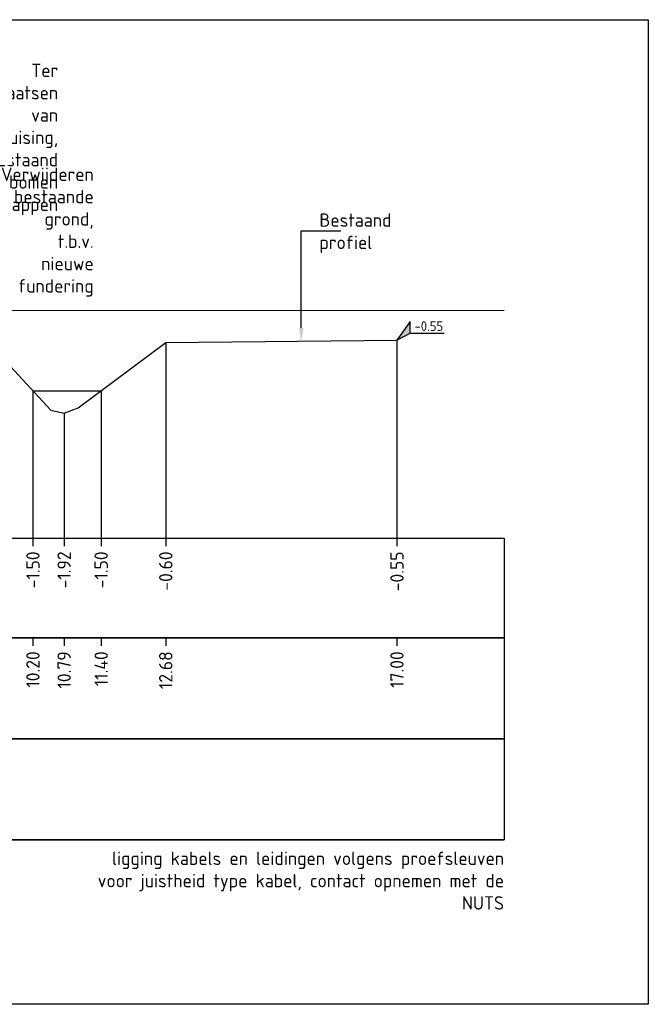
# Model space of a CAD drawing. Extents: x 102676 to 106538, y 417474 to 420545.
# Tile 72 of 112: x 104509 to 104521, y 418508 to 418527. Entities that reach past the tile are written whole.
import ezdxf
from ezdxf import colors
from ezdxf.entities.mleader import LeaderData, LeaderLine
from ezdxf.enums import TextEntityAlignment as Align
from ezdxf.math import Vec2, Vec3

# ---------------------------------------------------------------- set-up
doc = ezdxf.new("R2010")
doc.units = 0
doc.linetypes.add('AL-NAP_LIJN', pattern=[15.25, 12, -1.5, 0.25, -1.5])
doc.layers.get('0').update_dxf_attribs({"lineweight": 25})
for name, color, linetype, lineweight in [('B-WE-GW-GRONDWERKLIJN_KRUIN-G', 90, 'Continuous', 25), ('N-RO-WH-WATERLIJN', 150, 'Continuous', 25), ('N-WE-AM-NAP-G', 7, 'AL-NAP_LIJN', 18), ('N-WE-VH-VERHARDING_ASFALT-GD', 252, 'Continuous', 25), ('X-XX-AL-HOOGTELABEL-S @ 0.1', 7, 'Continuous', 25), ('X-XX-AL-PROFIELBALK-G', 7, 'Continuous', 25), ('X-XX-AL-PROFIELBALK-T25', 7, 'Continuous', 25), ('X-XX-AL-TEKENBLAD_KADER_ROOSTERVERDELING-G', 7, 'Continuous', 25), ('X-XX-AL-VERWIJZING_DOORSNEDE-M_OUD', 7, 'Continuous', 25)]:
    doc.layers.add(name, color=color, linetype=linetype, lineweight=lineweight)
doc.styles.add('NLCS-ISO', font='NLCS-ISO.ttf')
doc.styles.add('NLCS-ISO-ANNOTATIEF-T25', font='NLCS-ISO.ttf', dxfattribs={"height": 2.5})

# ---------------------------------------------------------------- blocks, each defined once
blk = doc.blocks.new('_Dot')
at = {"color": 0, "linetype": 'ByBlock', "lineweight": -2}
blk.add_line((-0.5, 0), (-1, 0), dxfattribs=at)
at = {"color": 0, "linetype": 'ByBlock', "const_width": 0.5}
blk.add_lwpolyline([(-0.25, 0, 1), (0.25, 0, 1)], format="xyb", close=True, dxfattribs=at)
blk = doc.blocks.new('N-SAL-HOOGTELABEL_01-SO')
for p, q in [((-2.46, 1.31), (-2.46, 3.44)), ((-2.46, 3.44), (0, 0)), ((-2.46, 1.31), (-8.84, 1.31)), ((0, 0), (-2.46, 1.31))]:
    blk.add_line(p, q)
blk.add_solid([(-2.46, 3.44), (-2.46, 1.31), (0, 0)])
at = {"style": 'NLCS-ISO'}
blk.add_attdef('...', text='', height=1.8, dxfattribs=at).set_placement((-5.96, 2.61), align=Align.MIDDLE)

msp = doc.modelspace()

# ---------------------------------------------------------------- linework, layer by layer
at = {"layer": 'B-WE-GW-GRONDWERKLIJN_KRUIN-G', "color": 8, "elevation": 0.494}
msp.add_lwpolyline([(104481.8509, 418520.9505), (104486.6632, 418520.9345), (104488.1414, 418519.4145), (104488.4894, 418519.3145), (104488.9089, 418519.4545), (104490.1404, 418520.8445), (104494.3596, 418521.8745), (104495.6059, 418521.9545), (104498.8509, 418521.9545), (104502.0959, 418522.0245), (104503.5469, 418521.9345), (104505.4112, 418521.6545), (104508.5582, 418520.3545), (104509.3889, 418519.4645), (104509.6361, 418519.4045), (104509.8979, 418519.5045), (104511.5333, 418520.7245), (104515.8509, 418520.7698)], dxfattribs=at)
at = {"layer": 'N-RO-WH-WATERLIJN', "color": 8}
msp.add_lwpolyline([(104509.0529, 418519.8245), (104510.3272, 418519.8245)], dxfattribs=at)
at = {"layer": 'N-WE-AM-NAP-G', "color": 9, "lineweight": 13, "true_color": 0xd19cc7}
msp.add_lwpolyline([(104476.0501, 418521.3245), (104517.8509, 418521.3245)], dxfattribs=at)
at = {"layer": 'N-WE-VH-VERHARDING_ASFALT-GD'}
msp.add_lwpolyline([(104476.0501, 418511.439), (104517.8509, 418511.439)], dxfattribs=at)
at = {"layer": 'X-XX-AL-PROFIELBALK-G', "color": 7, "linetype": 'Continuous', "lineweight": 25}
for p, q in [((104509.0529, 418517.0746), (104509.0529, 418516.9246)), ((104509.6361, 418517.0746, 0.494), (104509.6361, 418516.9246, 0.494)), ((104510.3272, 418517.0746), (104510.3272, 418516.9246)), ((104511.5333, 418517.0746, 0.494), (104511.5333, 418516.9246, 0.494)), ((104515.8509, 418517.0746, 0.494), (104515.8509, 418516.9246, 0.494)), ((104509.0529, 418515.2101, -0.494), (104509.0529, 418515.0601, -0.494)), ((104509.6361, 418515.2101), (104509.6361, 418515.0601)), ((104510.3272, 418515.2101, -0.494), (104510.3272, 418515.0601, -0.494)), ((104511.5333, 418515.2101), (104511.5333, 418515.0601)), ((104515.8509, 418515.2101), (104515.8509, 418515.0601))]:
    msp.add_line(p, q, dxfattribs=at)
for points in [[(104479.8509, 418517.0746), (104517.8509, 418517.0746), (104517.8509, 418515.2101), (104479.8509, 418515.2101)], [(104479.8509, 418515.2101), (104517.8509, 418515.2101), (104517.8509, 418513.3246), (104479.8509, 418513.3246)]]:
    msp.add_lwpolyline(points, close=True, dxfattribs=at)
at = {"layer": 'X-XX-AL-PROFIELBALK-G'}
msp.add_lwpolyline([(104479.8509, 418513.3246), (104517.8509, 418513.3246), (104517.8509, 418511.439), (104479.8509, 418511.439)], close=True, dxfattribs=at)
at = {"layer": 'X-XX-AL-TEKENBLAD_KADER_ROOSTERVERDELING-G'}
msp.add_lwpolyline([(104473.3567, 418526.7508), (104520.5444, 418526.7508), (104520.5444, 418508.3701), (104473.3567, 418508.3701)], close=True, dxfattribs=at)
at = {"layer": 'X-XX-AL-VERWIJZING_DOORSNEDE-M_OUD', "color": 8, "elevation": 0.494}
for points in [[(104515.8509, 418520.7698), (104515.8509, 418517.0746)], [(104511.5333, 418520.7245), (104511.5333, 418517.0746)], [(104509.6361, 418519.4045), (104509.6361, 418517.0746)]]:
    msp.add_lwpolyline(points, dxfattribs=at)
at = {"layer": 'X-XX-AL-VERWIJZING_DOORSNEDE-M_OUD', "color": 8}
for points in [[(104509.0529, 418519.8245), (104509.0529, 418517.0746)], [(104510.3272, 418519.8245), (104510.3272, 418517.0746)]]:
    msp.add_lwpolyline(points, dxfattribs=at)

# ---------------------------------------------------------------- block references
at = {"layer": 'X-XX-AL-HOOGTELABEL-S @ 0.1'}
ref = msp.add_blockref('N-SAL-HOOGTELABEL_01-SO', (104515.8509, 418520.7698, 0.494), dxfattribs=dict(at, xscale=-0.1, yscale=0.1, zscale=0.1))
ref.add_attrib('...', '-0.55', dxfattribs={"layer": '0', "height": 0.18, "style": 'NLCS-ISO'}).set_placement((104516.4466, 418521.0305, 0.494), align=Align.MIDDLE)

# ---------------------------------------------------------------- texts
at = {"layer": 'X-XX-AL-PROFIELBALK-T25', "char_height": 0.25, "attachment_point": 6, "rotation": 90, "style": 'NLCS-ISO-ANNOTATIEF-T25'}
for s, insert in [('-1.50', (104509.0529, 418516.8246, 0.7618)), ('-1.92', (104509.6361, 418516.8246, 1.2557)), ('-1.50', (104510.3272, 418516.8246, 0.7618)), ('-0.60', (104511.5333, 418516.8246, 1.2557)), ('-0.55', (104515.8509, 418516.8246, 1.2557)), ('10.20', (104509.0529, 418514.9601, 0.2678)), ('10.79', (104509.6361, 418514.9601, 0.7618)), ('11.40', (104510.3272, 418514.9601, 0.2678)), ('12.68', (104511.5333, 418514.9601, 0.7618)), ('17.00', (104515.8509, 418514.9601, 0.7618))]:
    msp.add_mtext_dynamic_manual_height_columns(s, width=0.445486, gutter_width=0.9, heights=[0], dxfattribs=dict(at, insert=insert))
at = {"layer": 'X-XX-AL-PROFIELBALK-T25', "insert": (104517.8509, 418511.2209, 1.2557), "char_height": 0.25, "attachment_point": 3, "style": 'NLCS-ISO-ANNOTATIEF-T25'}
msp.add_mtext_dynamic_manual_height_columns('ligging kabels en leidingen volgens proefsleuven\\Pvoor juistheid type kabel, contact opnemen met de NUTS \\P ', width=7.597745, gutter_width=0.9, heights=[0], dxfattribs=at)

# ---------------------------------------------------------------- leaders
at = {"layer": 'X-XX-AL-VERWIJZING_DOORSNEDE-M_OUD'}
ml = msp.add_multileader_mtext('Standard', dxfattribs=at)
ml.set_content('Ter plaatsen van kruising, bestaand bomen kappen', color=256, style='NLCS-ISO-ANNOTATIEF-T25')
ml.set_leader_properties(color=256, linetype='ByLayer', lineweight=-1)
ml.set_arrow_properties(name='DOT')
ml.build(insert=Vec2(0, 0))
ml.multileader.update_dxf_attribs({"text_left_attachment_type": 5, "text_right_attachment_type": 5, "dogleg_length": 2.5, "arrow_head_size": 0.15, "scale": 0.1})
ctx = ml.context
ctx.base_point, ctx.scale, ctx.char_height, ctx.arrow_head_size, ctx.landing_gap_size, ctx.plane_origin = Vec3(104506.6964, 418524.771, -1.8495), 0.1, 0.25, 0.15, 0.09, Vec3(363.4117, 10.6686, -1.8495)
ctx.left_attachment, ctx.right_attachment, ctx.text_align_type = 5, 5, 2
notes = []
notes.append((ctx, [(0, (1, 1, 0), (104506.4464, 418524.771, -1.8495), (1, 0), 0.25, [(0, [(104503.7272, 418524.771, -1.8495)], 0, [])])]))
ctx.mtext.insert, ctx.mtext.width, ctx.mtext.alignment, ctx.mtext.flow_direction = Vec3(104509.5239, 418525.9293, -1.8495), 2.739197, 3, 5
ml = msp.add_multileader_mtext('Standard', dxfattribs=at)
ml.set_content('Verwijderen bestaande grond, t.b.v. nieuwe fundering', color=256, style='NLCS-ISO-ANNOTATIEF-T25')
ml.set_leader_properties(color=256, linetype='ByLayer', lineweight=-1)
ml.set_arrow_properties(name='DOT')
ml.build(insert=Vec2(0, 0))
ml.multileader.update_dxf_attribs({"text_left_attachment_type": 5, "text_right_attachment_type": 5, "dogleg_length": 2.5, "arrow_head_size": 0.1, "scale": 0.1})
ctx = ml.context
ctx.base_point, ctx.scale, ctx.char_height, ctx.arrow_head_size, ctx.landing_gap_size, ctx.plane_origin = Vec3(104506.6731, 418522.8319), 0.1, 0.25, 0.1, 0.09, Vec3(364.1801, 10.8378)
ctx.left_attachment, ctx.right_attachment, ctx.text_align_type = 5, 5, 2
notes.append((ctx, [(0, (1, 1, 0), (104506.4231, 418522.8319), (1, 0), 0.25, [(0, [(104506.4231, 418520.7029)], 0, [])])]))
ctx.mtext.insert, ctx.mtext.width, ctx.mtext.alignment, ctx.mtext.flow_direction = Vec3(104510.1881, 418523.9902), 3.942684, 3, 5
ml = msp.add_multileader_mtext('Standard', dxfattribs=at)
ml.set_content('Bestaand profiel', color=256, style='NLCS-ISO-ANNOTATIEF-T25')
ml.set_leader_properties(color=256, linetype='ByLayer', lineweight=-1)
ml.build(insert=Vec2(0, 0))
ml.multileader.update_dxf_attribs({"text_left_attachment_type": 5, "text_right_attachment_type": 5, "dogleg_length": 2.5, "arrow_head_size": 0.25, "scale": 0.1})
ctx = ml.context
ctx.base_point, ctx.scale, ctx.char_height, ctx.arrow_head_size, ctx.landing_gap_size, ctx.plane_origin = Vec3(104514.313, 418522.8099, 0.494), 0.1, 0.25, 0.25, 0.09, Vec3(372.6089, 8.7402, 0.494)
ctx.left_attachment, ctx.right_attachment = 5, 5
notes.append((ctx, [(0, (1, 1, 0), (104514.063, 418522.8099, 0.494), (1, 0), 0.25, [(0, [(104514.063, 418520.7471, 0.494)], 0, [])])]))
ctx.mtext.insert, ctx.mtext.width, ctx.mtext.flow_direction = Vec3(104514.403, 418523.1349, 0.494), 3.942684, 5
for ctx, leaders in notes:
    for number, flags, end, landing, length, lines in leaders:
        leader = LeaderData()
        leader.index, (leader.has_last_leader_line, leader.has_dogleg_vector, leader.attachment_direction) = number, flags
        leader.last_leader_point, leader.dogleg_vector, leader.dogleg_length = Vec3(end), Vec3(landing), length
        for number, points, colour, breaks in lines:
            line = LeaderLine()
            line.index, line.vertices, line.color, line.breaks = number, Vec3.list(points), colors.encode_raw_color(colour), breaks
            leader.lines.append(line)
        ctx.leaders.append(leader)

doc.saveas('drawing.dxf')
